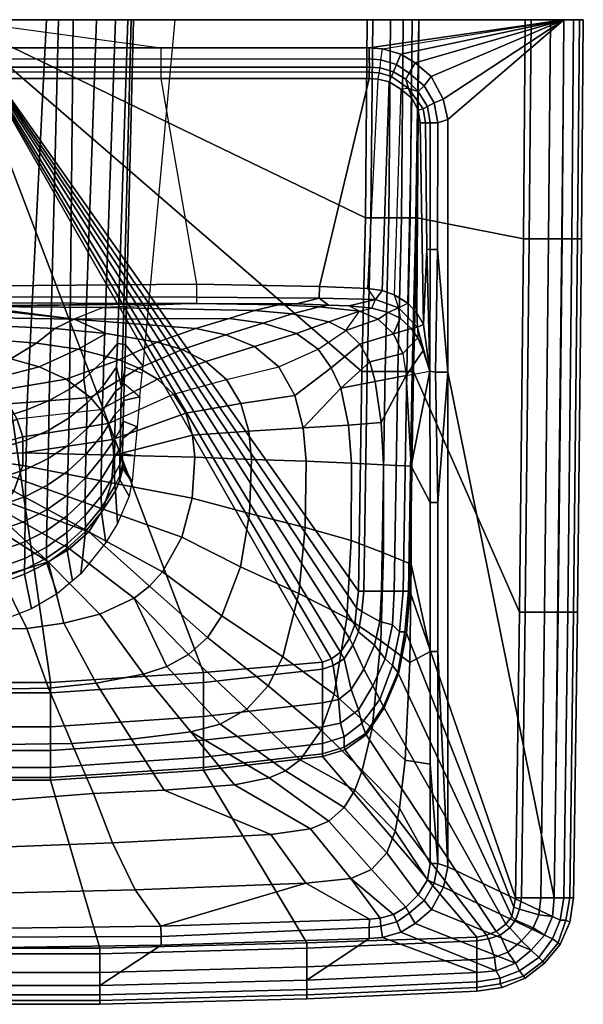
# Model space of a CAD drawing. Extents: x 0 to 600, y 0 to 470.
# Tile 3 of 3: x 331 to 600, y 0 to 470. Entities that reach past the tile are written whole.
import ezdxf

# ---------------------------------------------------------------- set-up
doc = ezdxf.new("R2010")
doc.units = 0
doc.header["$MEASUREMENT"] = 0
doc.linetypes.add('SOLIDLINE', pattern=[0])
doc.layers.add('VB_KERAMIK', color=252, linetype='SOLIDLINE')

msp = doc.modelspace()

# ---------------------------------------------------------------- meshes
at = {"layer": 'VB_KERAMIK', "color": 252}
mesh = msp.add_polyface(dxfattribs=at)
corners = [(195, 470, 690), (210.27, 304.76, 690), (210.59, 301.11, 690), (211.63, 290.03, 690), (212.95, 275.68, 690), (214.23, 261.83, 690), (214.7, 470, 402.25), (215.37, 249.5, 690), (215.4, 249.38, 690), (215.77, 470, 397.12), (216.77, 242.49, 690), (217.41, 470, 392.08), (218.49, 314.86, 403.2), (218.84, 304.11, 403.61), (219.09, 296.4, 404.84), (219.33, 288.28, 406.14), (219.63, 278.41, 409.65), (219.75, 315.16, 396.58), (219.85, 270.12, 414.25), (219.85, 255.79, 439.64), (219.96, 262.89, 420.8), (219.99, 257.84, 429.44), (220.35, 294.52, 398.2), (220.67, 284.38, 400.62), (220.93, 274.57, 404.4), (221.11, 265.42, 409.94), (221.14, 252.28, 427.73), (221.14, 250.35, 439.25), (221.19, 257.63, 417.67), (222.26, 229.52, 690), (222.35, 315.44, 390.61), (222.78, 304.08, 391.25), (223.16, 292.82, 392.71), (223.27, 245.15, 438.82), (223.27, 470, 382.21), (223.46, 281.67, 395.26), (223.54, 247.51, 426.24), (223.67, 269.82, 400.31), (223.72, 252.97, 415.04), (223.75, 261.11, 406.11), (227.87, 220.45, 690), (228.87, 307.42, 382.18), (229.21, 295.2, 382.74), (229.56, 283.2, 384.92), (229.83, 271.59, 388.78), (229.9, 234.96, 437.87), (230, 237.04, 424.37), (230.02, 260.64, 394.47), (230.12, 242.56, 412.2), (230.13, 250.74, 402.2), (232.33, 470, 370.68), (236.77, 287.13, 375.13), (237.1, 274.53, 377.97), (237.37, 262.48, 382.79), (237.58, 251.29, 389.62), (237.62, 225.67, 436.99), (237.66, 227.83, 422.72), (237.7, 241.36, 398.56), (237.73, 233.28, 409.65), (238.39, 298.36, 372.41), (239.86, 205.46, 690), (243.43, 470, 360.3), (243.84, 202.13, 690), (245.25, 293.68, 367.18), (245.44, 280.02, 368.25), (245.76, 266.9, 371.7), (246.02, 254.48, 377.38), (246.23, 243.09, 385.24), (246.38, 233.14, 395.25), (246.42, 219.75, 421.21), (246.44, 225.15, 407.34), (246.48, 217.59, 436.19), (250.54, 470, 355.51), (251.19, 195.97, 690), (254.97, 288.18, 360.93), (255.15, 274.02, 362.27), (255.44, 260.47, 366.27), (255.69, 247.74, 372.7), (255.89, 236.18, 381.44), (256.04, 226.22, 392.38), (256.1, 210.5, 435.48), (256.13, 218.29, 405.31), (256.14, 212.94, 419.9), (256.26, 470, 351.67), (263.42, 188.81, 690), (265.62, 283.79, 355.82), (265.78, 269.23, 357.39), (266.02, 255.36, 361.84), (266.23, 242.38, 368.89), (266.4, 230.7, 378.35), (266.54, 220.71, 390.04), (266.62, 212.84, 403.66), (266.66, 207.52, 418.83), (266.76, 205.3, 434.95), (274.25, 281.09, 352.58), (274.29, 470, 344.22), (275.15, 184.17, 690), (277.13, 265.75, 353.77), (277.3, 251.64, 358.56), (277.45, 238.49, 366.06), (277.58, 226.71, 376.06), (277.68, 216.71, 388.3), (277.76, 208.88, 402.43), (277.79, 203.57, 418.03), (277.85, 201.26, 434.54), (285.25, 470, 341.3), (287.31, 278.66, 349.65), (287.77, 198.84, 434.28), (288.99, 263.65, 351.56), (289.08, 249.39, 356.56), (289.16, 236.14, 364.34), (289.22, 224.3, 374.66), (289.28, 214.29, 387.23), (289.32, 206.47, 401.68), (289.34, 201.18, 417.54), (292.25, 180.43, 690), (300, 470, 340), (300, 277.87, 348.71), (300, 263, 350.87), (300, 248.7, 355.94), (300, 235.41, 363.8), (300, 223.56, 374.22), (300, 213.55, 386.9), (300, 205.74, 401.44), (300, 200.46, 417.38), (300, 197.9, 434.18), (300, 180, 690), (307.75, 180.43, 690), (310.66, 201.18, 417.54), (310.68, 206.47, 401.68), (310.72, 214.29, 387.23), (310.78, 224.3, 374.66), (310.85, 236.14, 364.34), (310.92, 249.39, 356.56), (311.01, 263.65, 351.56), (312.23, 198.84, 434.28), (312.69, 278.66, 349.65), (314.75, 470, 341.3), (322.15, 201.26, 434.54), (322.21, 203.57, 418.03), (322.24, 208.88, 402.43), (322.32, 216.71, 388.3), (322.42, 226.71, 376.06), (322.55, 238.49, 366.06), (322.7, 251.64, 358.56), (322.87, 265.75, 353.77), (324.85, 184.17, 690), (325.71, 470, 344.22), (325.75, 281.09, 352.58), (333.24, 205.3, 434.95), (333.34, 207.52, 418.83), (333.38, 212.84, 403.66), (333.46, 220.71, 390.04), (333.6, 230.7, 378.35), (333.78, 242.38, 368.89), (333.98, 255.36, 361.84), (334.22, 269.23, 357.39), (334.38, 283.79, 355.82), (336.58, 188.81, 690), (343.74, 470, 351.67), (343.86, 212.94, 419.9), (343.87, 218.29, 405.31), (343.9, 210.5, 435.48), (343.96, 226.22, 392.38), (344.11, 236.18, 381.44), (344.32, 247.74, 372.7), (344.56, 260.47, 366.27), (344.85, 274.02, 362.27), (345.03, 288.18, 360.93), (348.81, 195.97, 690), (349.46, 470, 355.51), (353.52, 217.59, 436.19), (353.56, 225.15, 407.34), (353.58, 219.75, 421.21), (353.62, 233.14, 395.25), (353.77, 243.09, 385.24), (353.98, 254.48, 377.38), (354.24, 266.9, 371.7), (354.56, 280.02, 368.25), (354.75, 293.68, 367.18), (356.16, 202.13, 690), (356.57, 470, 360.3), (360.14, 205.46, 690), (361.61, 298.36, 372.41), (362.27, 233.28, 409.65), (362.3, 241.36, 398.56), (362.34, 227.83, 422.72), (362.38, 225.67, 436.99), (362.42, 251.29, 389.62), (362.63, 262.48, 382.79), (362.9, 274.53, 377.97), (363.23, 287.13, 375.13), (367.67, 470, 370.68), (369.87, 250.74, 402.2), (369.88, 242.56, 412.2), (369.98, 260.64, 394.47), (370, 237.04, 424.37), (370.1, 234.96, 437.87), (370.17, 271.59, 388.78), (370.44, 283.2, 384.92), (370.79, 295.2, 382.74), (371.13, 307.42, 382.18), (372.13, 220.45, 690), (376.25, 261.11, 406.11), (376.29, 252.97, 415.04), (376.33, 269.82, 400.31), (376.46, 247.51, 426.24), (376.54, 281.67, 395.26), (376.73, 470, 382.21), (376.73, 245.15, 438.82), (376.84, 292.82, 392.71), (377.22, 304.08, 391.25), (377.65, 315.44, 390.61), (377.74, 229.52, 690), (378.81, 257.63, 417.67), (378.86, 250.35, 439.25), (378.86, 252.28, 427.73), (378.89, 265.42, 409.94), (379.07, 274.57, 404.4), (379.33, 284.38, 400.62), (379.65, 294.52, 398.2), (380.01, 257.84, 429.44), (380.05, 262.89, 420.8), (380.15, 255.79, 439.64), (380.15, 270.12, 414.25), (380.25, 315.16, 396.58), (380.37, 278.41, 409.65), (380.67, 288.28, 406.14), (380.91, 296.4, 404.84), (381.16, 304.11, 403.61), (381.51, 314.86, 403.2), (382.59, 470, 392.08), (383.24, 242.49, 690), (384.23, 470, 397.12), (384.6, 249.38, 690), (384.63, 249.5, 690), (385.3, 470, 402.25), (385.77, 261.83, 690), (387.05, 275.68, 690), (388.38, 290.03, 690), (389.41, 301.11, 690), (389.73, 304.76, 690), (405, 470, 690)]
mesh.append_faces([[corners[k] for k in face] for face in [(125, 107, 114, 124), (107, 104, 103, 114), (104, 93, 92, 103), (93, 80, 82, 92), (80, 71, 69, 82), (71, 55, 56, 69), (55, 45, 46, 56), (45, 33, 36, 46), (33, 27, 26, 36), (27, 19, 21, 26), (124, 114, 113, 123), (114, 103, 102, 113), (103, 92, 91, 102), (92, 82, 81, 91), (82, 69, 70, 81), (69, 56, 58, 70), (56, 46, 48, 58), (46, 36, 38, 48), (36, 26, 28, 38), (26, 21, 20, 28), (123, 113, 112, 122), (113, 102, 101, 112), (102, 91, 90, 101), (91, 81, 79, 90), (81, 70, 68, 79), (70, 58, 57, 68), (58, 48, 49, 57), (48, 38, 39, 49), (38, 28, 25, 39), (28, 20, 18, 25), (122, 112, 111, 121), (112, 101, 100, 111), (101, 90, 89, 100), (90, 79, 78, 89), (79, 68, 67, 78), (68, 57, 54, 67), (57, 49, 47, 54), (49, 39, 37, 47), (39, 25, 24, 37), (25, 18, 16, 24), (121, 111, 110, 120), (111, 100, 99, 110), (100, 89, 88, 99), (89, 78, 77, 88), (78, 67, 66, 77), (67, 54, 53, 66), (54, 47, 44, 53), (47, 37, 35, 44), (37, 24, 23, 35), (24, 16, 15, 23), (120, 110, 109, 119), (110, 99, 98, 109), (99, 88, 87, 98), (88, 77, 76, 87), (77, 66, 65, 76), (66, 53, 52, 65), (53, 44, 43, 52), (44, 35, 32, 43), (35, 23, 22, 32), (23, 15, 14, 22), (119, 109, 108, 118), (109, 98, 97, 108), (98, 87, 86, 97), (87, 76, 75, 86), (76, 65, 64, 75), (65, 52, 51, 64), (52, 43, 42, 51), (43, 32, 31, 42), (32, 22, 22, 31), (22, 14, 13, 22), (118, 108, 106, 117), (108, 97, 94, 106), (97, 86, 85, 94), (86, 75, 74, 85), (75, 64, 63, 74), (64, 51, 59, 63), (51, 42, 41, 59), (42, 31, 30, 41), (31, 22, 17, 30), (22, 13, 12, 17), (117, 106, 105, 116), (106, 94, 95, 105), (94, 85, 83, 95), (85, 74, 72, 83), (74, 63, 61, 72), (63, 59, 50, 61), (59, 41, 34, 50), (41, 30, 11, 34), (30, 17, 9, 11), (17, 12, 6, 9), (1, 0, 6, 12), (12, 13, 2, 1), (13, 14, 3, 2), (14, 15, 3), (15, 16, 4, 3), (16, 18, 4), (18, 20, 5, 4), (20, 21, 7, 5), (21, 19, 8, 7), (19, 27, 10, 8), (27, 33, 29, 10), (33, 45, 40, 29), (45, 55, 60, 40), (55, 71, 62, 60), (71, 80, 73, 62), (80, 93, 84, 73), (93, 104, 96, 84), (104, 107, 115, 96), (107, 125, 126, 115), (230, 236, 242, 241), (116, 137, 136, 117), (137, 147, 148, 136), (147, 159, 157, 148), (159, 170, 168, 157), (170, 181, 179, 168), (181, 192, 183, 179), (192, 208, 201, 183), (208, 231, 212, 201), (231, 233, 225, 212), (233, 236, 230, 225), (241, 240, 229, 230), (229, 228, 239, 240), (239, 227, 228), (239, 238, 226, 227), (238, 224, 226), (238, 237, 222, 224), (237, 235, 221, 222), (235, 234, 223, 221), (234, 232, 215, 223), (232, 213, 209, 215), (213, 202, 197, 209), (202, 182, 187, 197), (182, 180, 171, 187), (180, 169, 162, 171), (169, 158, 149, 162), (158, 146, 138, 149), (146, 127, 135, 138), (127, 126, 125, 135), (124, 128, 135, 125), (128, 139, 138, 135), (139, 150, 149, 138), (150, 160, 162, 149), (160, 173, 171, 162), (173, 186, 187, 171), (186, 196, 197, 187), (196, 206, 209, 197), (206, 216, 215, 209), (216, 221, 223, 215), (123, 129, 128, 124), (129, 140, 139, 128), (140, 151, 150, 139), (151, 161, 160, 150), (161, 172, 173, 160), (172, 184, 186, 173), (184, 194, 196, 186), (194, 204, 206, 196), (204, 214, 216, 206), (214, 222, 221, 216), (122, 130, 129, 123), (130, 141, 140, 129), (141, 152, 151, 140), (152, 163, 161, 151), (163, 174, 172, 161), (174, 185, 184, 172), (185, 193, 194, 184), (193, 203, 204, 194), (203, 217, 214, 204), (217, 224, 222, 214), (121, 131, 130, 122), (131, 142, 141, 130), (142, 153, 152, 141), (153, 164, 163, 152), (164, 175, 174, 163), (175, 188, 185, 174), (188, 195, 193, 185), (195, 205, 203, 193), (205, 218, 217, 203), (218, 226, 224, 217), (120, 132, 131, 121), (132, 143, 142, 131), (143, 154, 153, 142), (154, 165, 164, 153), (165, 176, 175, 164), (176, 189, 188, 175), (189, 198, 195, 188), (198, 207, 205, 195), (207, 219, 218, 205), (219, 227, 226, 218), (119, 133, 132, 120), (133, 144, 143, 132), (144, 155, 154, 143), (155, 166, 165, 154), (166, 177, 176, 165), (177, 190, 189, 176), (190, 199, 198, 189), (199, 210, 207, 198), (210, 220, 219, 207), (220, 228, 227, 219), (118, 134, 133, 119), (134, 145, 144, 133), (145, 156, 155, 144), (156, 167, 166, 155), (167, 178, 177, 166), (178, 191, 190, 177), (191, 200, 199, 190), (200, 211, 210, 199), (211, 220, 220, 210), (220, 228, 229, 220), (117, 136, 134, 118), (136, 148, 145, 134), (148, 157, 156, 145), (157, 168, 167, 156), (168, 179, 178, 167), (179, 183, 191, 178), (183, 201, 200, 191), (201, 212, 211, 200), (212, 225, 220, 211), (225, 230, 229, 220)]])
mesh = msp.add_polyface(dxfattribs=at)
corners = [(300, 470, 655), (345.68, 153.57, 655), (300, 153.57, 655), (370.86, 332.66, 802.71), (356.96, 326.99, 759.23), (310.15, 333.05, 812.99), (300, 323.56, 741.12), (323.3, 323.74, 740.81), (300, 327.98, 759.49), (347.78, 322.56, 740.35), (300, 317.52, 722.2), (318.92, 317.16, 722.18), (338.97, 315.65, 722.14), (358.91, 312.66, 722.06), (372.27, 320.26, 739.69), (300, 310.67, 710.73), (312.91, 310.32, 710.42), (326.81, 308.17, 710.19), (340.34, 304.28, 709.86), (300, 301.81, 703.75), (304.89, 301.23, 703.75), (309.55, 299.94, 703.75), (314.5, 297.66, 703.75), (320.85, 293.03, 703.75), (353.22, 298.37, 709.5), (325.67, 286.71, 703.75), (364.77, 289.67, 709.16), (329.65, 279.5, 703.75), (369.55, 283.92, 709.02), (373.21, 277.2, 708.89), (332.52, 270.86, 703.75), (375.33, 269.65, 708.8), (332.47, 263.21, 703.75), (300, 261.81, 703.75), (375.9, 262.11, 708.75), (374.79, 248.94, 708.75), (332.44, 257.16, 703.75), (330.26, 250.87, 703.75), (328.23, 245.01, 703.75), (309.79, 332.91, 810.35), (308.77, 332.77, 807.81), (307.2, 332.65, 805.64), (305.08, 332.56, 804.04), (300, 332.48, 802.63), (302.59, 332.5, 803.01)]
mesh.append_faces([[corners[k] for k in face] for face in [(0, 1, 2), (3, 4, 4, 5), (6, 7, 8), (7, 9, 4, 8), (10, 11, 7, 6), (11, 12, 9, 7), (12, 13, 14, 9), (15, 16, 11, 10), (16, 17, 12, 11), (17, 18, 13, 12), (19, 20, 16, 15), (20, 21, 17, 16), (21, 22, 18, 17), (22, 23, 24, 18), (23, 25, 26, 24), (25, 27, 28, 26), (28, 29, 30, 27), (29, 31, 32, 30), (33, 20, 19), (33, 21, 20), (33, 22, 21), (33, 23, 22), (33, 25, 23), (33, 27, 25), (27, 30, 33), (30, 32, 33), (34, 35, 36, 32), (32, 36, 33), (36, 37, 33), (37, 38, 33), (5, 4, 4, 39), (40, 4, 4, 39), (41, 4, 4, 40), (42, 8, 4, 41), (43, 8, 8, 44)]])
mesh = msp.add_polyface(dxfattribs=at)
corners = [(300, 470, 655), (418.73, 158.42, 655), (345.68, 153.57, 655), (475.53, 163.28, 655), (479.8, 164.9, 655), (484.08, 168.14, 655), (488.36, 174.61, 655), (490.92, 181.09, 655), (491.78, 189.18, 655), (492.63, 197.28, 655), (494.34, 302.06, 655), (356.96, 326.99, 759.23), (430.91, 327.43, 779.8), (443.01, 331.24, 801.79), (370.86, 332.66, 802.71), (447.28, 325.13, 779.79), (461.01, 329.64, 801.54), (415.02, 322.57, 758.68), (429.34, 319.57, 758.53), (443.02, 313.97, 758.39), (463.06, 320.18, 779.78), (347.78, 322.56, 740.35), (372.27, 320.26, 739.69), (396.64, 316.14, 738.93), (408.59, 312.55, 738.55), (419.91, 306.84, 738.18), (429.65, 298.25, 737.83), (454.66, 304.34, 758.26), (462.37, 290.68, 758.14), (436.61, 286.78, 737.52), (358.91, 312.66, 722.06), (378.49, 307.58, 721.97), (387.94, 303.71, 721.91), (396.79, 298.4, 721.86), (404.47, 291.21, 721.81), (410.24, 282.15, 721.76), (440.43, 273.62, 737.26), (413.54, 271.73, 721.72), (441.64, 260.09, 737.07), (414.54, 261.1, 721.69), (340.34, 304.28, 709.86), (353.22, 298.37, 709.5), (364.77, 289.67, 709.16), (369.55, 283.92, 709.02), (373.21, 277.2, 708.89), (375.33, 269.65, 708.8), (375.9, 262.11, 708.75), (332.47, 263.21, 703.75), (413.36, 241.62, 721.64), (374.79, 248.94, 708.75)]
mesh.append_faces([[corners[k] for k in face] for face in [(0, 1, 2), (0, 3, 1), (0, 4, 3), (0, 5, 4), (0, 6, 5), (0, 7, 6), (0, 8, 7), (0, 9, 8), (0, 10, 9), (11, 12, 13, 14), (12, 15, 16, 13), (11, 17, 12, 11), (17, 18, 15, 12), (18, 19, 20, 15), (21, 22, 11), (22, 23, 17, 11), (23, 24, 18, 17), (24, 25, 19, 18), (25, 26, 27, 19), (27, 28, 29, 26), (30, 31, 23, 22), (31, 32, 24, 23), (32, 33, 25, 24), (33, 34, 26, 25), (26, 29, 35, 34), (29, 36, 37, 35), (36, 38, 39, 37), (40, 41, 31, 30), (41, 42, 32, 31), (42, 43, 33, 32), (43, 44, 34, 33), (34, 35, 45, 44), (35, 37, 46, 45), (37, 39, 46), (45, 46, 47), (39, 48, 49, 46)]])
mesh = msp.add_polyface(dxfattribs=at)
corners = [(300, 470, 655), (496.05, 375.48, 655), (494.34, 302.06, 655), (496.91, 470, 655), (300, 456.63, 850), (300, 470, 850), (398.36, 456.63, 850), (497.81, 456.63, 850), (590.77, 470, 850), (415.31, 334.48, 832.38), (454.42, 333.84, 824.88), (463.08, 334.33, 832.51), (370.86, 332.66, 802.71), (443.01, 331.24, 801.79), (398.36, 451.19, 848.46), (300, 451.32, 848.1), (398.36, 447.31, 844.35), (300, 447.31, 844.35), (398.36, 445.09, 842), (300, 444.91, 842.21), (398.36, 441.98, 841.12), (300, 441.98, 841.12), (497.81, 451.34, 848.14), (300, 337.71, 838.36), (415.31, 337.48, 838.54), (300, 334.86, 832.05), (473.87, 337.03, 838.72), (300, 342.81, 841.04), (415.31, 343.73, 841.12), (474.04, 342.62, 841.12), (497.81, 441.98, 841.12), (309.79, 332.91, 810.35), (308.86, 333.77, 810.48), (309.23, 333.9, 812.93), (310.15, 333.05, 812.99), (308.86, 349.87, 809.39), (309.23, 350.01, 811.84), (308.86, 334.04, 815.38), (309.79, 333.2, 815.63), (308.03, 334.16, 817.64), (308.77, 333.34, 818.17), (308.86, 350.15, 814.29), (307.2, 333.46, 820.34), (499.47, 470, 657.92), (508.03, 470, 673.52), (514.01, 470, 691.08), (518.29, 470, 709.6), (521.54, 470, 737.88), (572.31, 470, 737.88), (575.08, 470, 740.8), (584.31, 470, 756.4), (590.77, 470, 773.95), (595.39, 470, 792.48), (595.39, 470, 848.05)]
mesh.append_faces([[corners[k] for k in face] for face in [(0, 1, 2), (0, 3, 1), (4, 5, 5, 6), (7, 8, 5, 6), (9, 10, 11, 9), (12, 13, 10, 9), (6, 14, 15, 4), (14, 16, 17, 15), (16, 18, 19, 17), (18, 20, 21, 19), (6, 14, 22, 7), (23, 24, 9, 25), (9, 11, 26, 24), (27, 28, 24, 23), (24, 26, 29, 28), (21, 20, 28, 27), (28, 29, 30, 20), (31, 32, 33, 34), (32, 35, 36, 33), (34, 33, 37, 38), (38, 37, 39, 40), (33, 36, 41, 37), (38, 9, 12, 34), (40, 9, 9, 38), (42, 25, 9, 40), (3, 0, 5, 43), (43, 5, 5, 44), (44, 5, 5, 45), (45, 5, 5, 46), (46, 5, 5, 47), (47, 5, 5, 48), (48, 5, 5, 49), (49, 5, 5, 50), (50, 5, 5, 51), (51, 5, 5, 52), (53, 5, 5, 8)]])
mesh = msp.add_polyface(dxfattribs=at)
corners = [(518.29, 470, 709.6), (517.43, 375.48, 709.6), (513.16, 375.48, 691.08), (514.01, 470, 691.08), (515.72, 302.06, 709.6), (511.45, 302.06, 691.08), (507.17, 375.48, 673.52), (508.03, 470, 673.52), (505.46, 302.06, 673.52), (498.62, 375.48, 657.92), (499.47, 470, 657.92), (496.91, 302.06, 657.92), (496.05, 375.48, 655), (496.91, 470, 655), (494.34, 302.06, 655), (398.36, 451.19, 848.46), (398.36, 447.31, 844.35), (497.89, 447.31, 844.35), (497.81, 451.34, 848.14), (398.36, 445.09, 842), (497.81, 444.89, 842.2), (398.36, 441.98, 841.12), (497.81, 441.98, 841.12), (497.81, 456.63, 850), (503.38, 450.78, 848.48), (504.09, 456.12, 850), (503.01, 446.96, 844.35), (502.54, 444.7, 841.99), (502.13, 441.64, 841.12), (512.84, 453.62, 850), (510.92, 448.62, 847.7), (509.41, 445.14, 844.35), (508.47, 442.92, 842.2), (507.4, 440.32, 841.12), (519.72, 449.44, 850), (516.92, 444.46, 847.92), (515.32, 441.62, 844.35), (516.61, 437.23, 841.99), (512.84, 436.85, 841.12), (521.19, 435.71, 844.35), (518.26, 432.33, 841.12), (473.87, 337.03, 838.72), (500.86, 336.4, 839.35), (497.23, 341.71, 841.12), (474.04, 342.62, 841.12), (503.93, 340.8, 841.12), (509.74, 338.74, 841.12), (516.22, 334.71, 841.12), (595.39, 470, 792.48), (300, 470, 850), (598.15, 470, 811), (600, 470, 835.38), (600, 470, 840.25), (598.15, 470, 845.12), (595.39, 470, 848.05)]
mesh.append_faces([[corners[k] for k in face] for face in [(0, 1, 2, 3), (1, 4, 5, 2), (3, 2, 6, 7), (2, 5, 8, 6), (7, 6, 9, 10), (6, 8, 11, 9), (10, 9, 12, 13), (9, 11, 14, 12), (15, 16, 17, 18), (16, 19, 20, 17), (19, 21, 22, 20), (23, 18, 24, 25), (18, 17, 26, 24), (17, 20, 27, 26), (20, 22, 28, 27), (29, 30, 24, 25), (30, 31, 26, 24), (31, 32, 27, 26), (32, 33, 28, 27), (34, 35, 30, 29), (35, 36, 31, 30), (36, 37, 32, 31), (37, 38, 33, 32), (39, 37, 37, 36), (37, 38, 40, 37), (41, 42, 43, 44), (43, 45, 42), (44, 43, 28, 22), (28, 33, 45, 43), (33, 38, 46, 45), (46, 47, 40, 38), (48, 49, 49, 50), (50, 49, 49, 51), (51, 49, 49, 52), (52, 49, 49, 53), (53, 49, 49, 54)]])
mesh = msp.add_polyface(dxfattribs=at)
corners = [(571.39, 365.39, 737.88), (520.68, 375.48, 737.88), (521.54, 470, 737.88), (572.31, 470, 737.88), (520, 375.48, 728.12), (517.43, 375.48, 709.6), (518.29, 470, 709.6), (504.09, 456.12, 850), (590.77, 470, 850), (497.81, 456.63, 850), (512.84, 453.62, 850), (519.72, 449.44, 850), (527.44, 442.84, 850), (533.16, 432.14, 850), (535.35, 422.34, 850), (524, 438.4, 848.25), (516.92, 444.46, 847.92), (521.19, 435.71, 844.35), (515.32, 441.62, 844.35), (528.81, 430.24, 848.45), (525.67, 428.61, 844.35), (523.59, 427.51, 842.25), (516.61, 437.23, 841.99), (521.21, 426.8, 841.12), (518.26, 432.33, 841.12), (530.59, 420.79, 848.11), (526.98, 420.79, 844.49), (524.75, 420.79, 842.24), (522.06, 420.79, 841.12), (535.39, 301.77, 850), (530.48, 360.31, 848.49), (526.98, 360.31, 844.49), (525.29, 360.47, 841.96), (523.73, 324.49, 841.12), (526.75, 302.17, 844.05), (520.49, 330.11, 841.12), (516.22, 334.71, 841.12), (589.85, 365.39, 850), (594.46, 365.39, 848.05), (595.39, 470, 848.05), (597.23, 365.39, 845.12), (598.15, 470, 845.12), (599.08, 365.39, 840.25), (600, 470, 840.25), (599.08, 365.39, 835.38), (600, 470, 835.38), (597.23, 365.39, 811), (598.15, 470, 811), (594.46, 365.39, 792.48), (595.39, 470, 792.48), (589.85, 365.39, 773.95), (590.77, 470, 773.95), (583.39, 365.39, 756.4), (584.31, 470, 756.4), (574.15, 365.39, 740.8), (575.08, 470, 740.8)]
mesh.append_faces([[corners[k] for k in face] for face in [(0, 1, 2, 3), (2, 1, 4, 2), (2, 4, 5, 6), (7, 8, 8, 9), (7, 8, 8, 10), (10, 8, 8, 11), (11, 8, 8, 12), (12, 8, 8, 13), (13, 8, 8, 14), (12, 15, 16, 11), (15, 17, 18, 16), (13, 19, 15, 12), (19, 20, 17, 15), (20, 21, 22, 17), (21, 23, 24, 22), (14, 25, 19, 13), (25, 26, 20, 19), (26, 27, 21, 20), (27, 28, 23, 21), (29, 30, 25, 14), (30, 31, 26, 25), (31, 32, 27, 26), (32, 33, 28, 27), (34, 32, 31), (24, 23, 35, 36), (23, 28, 33, 35), (37, 38, 39, 8), (38, 40, 41, 39), (40, 42, 43, 41), (42, 44, 45, 43), (44, 46, 47, 45), (46, 48, 49, 47), (48, 50, 51, 49), (50, 52, 53, 51), (52, 54, 55, 53), (54, 0, 3, 55)]])
mesh = msp.add_polyface(dxfattribs=at)
corners = [(569.54, 187.15, 737.88), (518.97, 302.06, 737.88), (520.68, 375.48, 737.88), (571.39, 365.39, 737.88), (518.29, 302.06, 728.12), (520, 375.48, 728.12), (515.72, 302.06, 709.6), (517.43, 375.48, 709.6), (514.01, 197.28, 709.6), (509.74, 197.28, 691.08), (511.45, 302.06, 691.08), (535.35, 422.34, 850), (590.77, 470, 850), (586.15, 50.8, 850), (535.39, 301.77, 850), (512.61, 327.55, 836.45), (517.85, 322.61, 836.88), (509.43, 320.03, 824.12), (521, 318.21, 837.46), (513.82, 310.6, 824.02), (515.53, 300.18, 823.91), (523.56, 312.11, 840.37), (526.75, 302.17, 844.05), (517.8, 256.85, 823.61), (504.59, 257.58, 800.58), (503.54, 277.75, 800.7), (529.48, 301.79, 847.7), (530.48, 360.31, 848.49), (526.98, 360.31, 844.49), (523.73, 324.49, 841.12), (525.29, 360.47, 841.96), (511.79, 332.46, 839.86), (506.92, 330.3, 835.92), (520.91, 323.17, 839.6), (516.22, 334.71, 841.12), (509.74, 338.74, 841.12), (520.49, 330.11, 841.12), (530.63, 239.48, 848.11), (526.98, 239.48, 844.46), (588, 187.15, 850), (592.62, 187.15, 848.05), (594.46, 365.39, 848.05), (589.85, 365.39, 850), (595.39, 187.15, 845.12), (597.23, 365.39, 845.12), (597.23, 187.15, 840.25), (599.08, 365.39, 840.25), (597.23, 187.15, 835.38), (599.08, 365.39, 835.38), (595.39, 187.15, 811), (597.23, 365.39, 811), (592.62, 187.15, 792.48), (594.46, 365.39, 792.48), (588, 187.15, 773.95), (589.85, 365.39, 773.95), (581.54, 187.15, 756.4), (583.39, 365.39, 756.4), (572.31, 187.15, 740.8), (574.15, 365.39, 740.8)]
mesh.append_faces([[corners[k] for k in face] for face in [(0, 1, 2, 3), (2, 1, 4, 5), (5, 4, 6, 7), (6, 8, 9, 10), (11, 12, 13, 14), (15, 16, 17), (16, 18, 19, 17), (19, 20, 21, 18), (20, 22, 21), (22, 23, 23, 20), (20, 23, 24, 25), (14, 26, 27, 14), (26, 22, 28, 27), (22, 29, 29, 30), (31, 15, 32), (31, 33, 16, 15), (33, 18, 16), (18, 21, 33), (21, 22, 22, 33), (31, 31, 34, 35), (34, 36, 33, 31), (36, 29, 33), (29, 22, 33), (14, 37, 26, 14), (37, 38, 22, 26), (23, 22, 22, 38), (39, 40, 41, 42), (40, 43, 44, 41), (43, 45, 46, 44), (45, 47, 48, 46), (47, 49, 50, 48), (49, 51, 52, 50), (51, 53, 54, 52), (53, 55, 56, 54), (55, 57, 58, 56), (57, 0, 3, 58)]])
mesh = msp.add_polyface(dxfattribs=at)
corners = [(511.45, 302.06, 691.08), (509.74, 197.28, 691.08), (503.75, 197.28, 673.52), (505.46, 302.06, 673.52), (495.2, 197.28, 657.92), (496.91, 302.06, 657.92), (492.63, 197.28, 655), (494.34, 302.06, 655), (454.42, 333.84, 824.88), (473.89, 332.99, 824.62), (478.32, 333.73, 833.01), (463.08, 334.33, 832.51), (493.12, 330.8, 824.36), (488.24, 333.34, 833.33), (499.08, 332.35, 834.51), (506.92, 330.3, 835.92), (502.15, 327.09, 824.24), (512.61, 327.55, 836.45), (509.43, 320.03, 824.12), (443.01, 331.24, 801.79), (461.01, 329.64, 801.54), (478.57, 325.82, 801.3), (486.69, 321.68, 801.18), (493.42, 315.12, 801.07), (513.82, 310.6, 824.02), (498.04, 306.69, 800.97), (515.53, 300.18, 823.91), (500.64, 297.3, 800.87), (503.54, 277.75, 800.7), (447.28, 325.13, 779.79), (463.06, 320.18, 779.78), (473.46, 312.75, 779.77), (479.72, 303.8, 779.76), (484.24, 294.11, 779.75), (487.96, 276.51, 779.74), (504.59, 257.58, 800.58), (489.3, 258.37, 779.73), (443.02, 313.97, 758.39), (454.66, 304.34, 758.26), (462.37, 290.68, 758.14), (466.37, 275.16, 758.04), (467.74, 259.19, 757.97), (440.43, 273.62, 737.26), (436.61, 286.78, 737.52), (441.64, 260.09, 737.07), (473.87, 337.03, 838.72), (500.86, 336.4, 839.35), (511.79, 332.46, 839.86), (503.93, 340.8, 841.12), (509.74, 338.74, 841.12)]
mesh.append_faces([[corners[k] for k in face] for face in [(0, 1, 2, 3), (3, 2, 4, 5), (5, 4, 6, 7), (8, 9, 10, 11), (9, 12, 13, 10), (12, 14, 13), (14, 15, 16, 12), (15, 17, 18, 16), (19, 20, 9, 8), (20, 21, 12, 9), (21, 22, 12), (12, 16, 22), (16, 18, 23, 22), (18, 24, 25, 23), (24, 26, 27, 25), (26, 28, 27), (29, 30, 21, 20), (30, 31, 22, 21), (22, 23, 32, 31), (23, 25, 33, 32), (25, 27, 33), (27, 28, 34, 33), (28, 35, 36, 34), (37, 38, 31, 30), (31, 32, 39, 38), (32, 33, 40, 39), (33, 34, 40), (34, 36, 41, 40), (39, 40, 42, 43), (40, 41, 44, 42), (11, 10, 45), (10, 13, 46, 45), (13, 14, 46), (46, 47, 15, 14), (48, 49, 47, 46)]])
mesh = msp.add_polyface(dxfattribs=at)
corners = [(549.23, 32.08, 737.88), (475.53, 118.28, 737.88), (486.13, 121.51, 737.88), (553.85, 32.97, 737.88), (496.4, 128.64, 737.88), (558.46, 34.76, 737.88), (504.95, 141.59, 737.88), (563.08, 38.32, 737.88), (511.79, 157.78, 737.88), (565.85, 41.89, 737.88), (515.55, 177.2, 737.88), (566.77, 46.34, 737.88), (517.26, 197.28, 737.88), (567.69, 50.8, 737.88), (535.39, 65.68, 850), (585.23, 41.89, 850), (581.54, 32.97, 850), (533.2, 55.88, 850), (535.39, 301.77, 850), (586.15, 50.8, 850), (515, 116.48, 823.64), (512.23, 93.58, 823.75), (494.48, 111.56, 800.7), (499.26, 131.66, 800.6), (510.22, 82.57, 823.8), (490.95, 102.25, 800.75), (519.75, 38.58, 850), (516.95, 43.56, 847.92), (524.04, 49.62, 848.25), (527.48, 45.18, 850), (515.32, 46.4, 844.35), (521.19, 52.31, 844.35), (528.84, 57.78, 848.45), (525.71, 59.41, 844.35), (530.63, 67.23, 848.11), (526.98, 67.23, 844.49), (489.07, 60.12, 823.99), (509.44, 42.88, 844.35), (503.04, 41.06, 844.35), (498.84, 64.32, 823.93), (506.27, 72.33, 823.86), (526.98, 114.63, 844.49), (530.63, 168.43, 848.11), (590.77, 50.8, 848.05), (592.62, 187.15, 848.05), (588, 187.15, 850), (588.92, 40.1, 848.05), (591.69, 40.1, 845.12), (593.54, 50.8, 845.12), (593.54, 39.21, 840.25), (595.39, 50.8, 840.25), (593.54, 39.21, 835.38), (595.39, 50.8, 835.38), (591.69, 40.1, 811), (593.54, 50.8, 811), (588.92, 40.1, 792.48), (590.77, 50.8, 792.48), (585.23, 41.89, 773.95), (586.15, 50.8, 773.95), (578.77, 42.78, 756.4), (579.69, 50.8, 756.4), (569.54, 45.45, 740.8), (570.46, 50.8, 740.8)]
mesh.append_faces([[corners[k] for k in face] for face in [(0, 1, 2, 3), (3, 2, 4, 5), (5, 4, 6, 7), (7, 6, 8, 9), (9, 8, 10, 11), (11, 10, 12, 13), (14, 15, 16, 17), (18, 19, 15, 14), (20, 21, 22, 23), (21, 24, 25, 22), (26, 27, 28, 29), (27, 30, 31, 28), (29, 28, 32, 17), (28, 31, 33, 32), (17, 32, 34, 14), (32, 33, 35, 34), (36, 37, 38), (36, 39, 30, 37), (39, 40, 31, 30), (40, 24, 33, 31), (24, 21, 35, 33), (34, 35, 41, 34), (14, 34, 42, 14), (21, 20, 41, 35), (19, 43, 44, 45), (15, 46, 43, 19), (46, 47, 48, 43), (47, 49, 50, 48), (49, 51, 52, 50), (51, 53, 54, 52), (53, 55, 56, 54), (55, 57, 58, 56), (57, 59, 60, 58), (59, 61, 62, 60), (61, 11, 13, 62)]])
mesh = msp.add_polyface(dxfattribs=at)
corners = [(567.69, 50.8, 737.88), (517.26, 197.28, 737.88), (518.97, 302.06, 737.88), (569.54, 187.15, 737.88), (516.58, 197.28, 728.12), (518.29, 302.06, 728.12), (515.55, 177.2, 737.88), (514.87, 177.85, 728.12), (511.79, 157.78, 737.88), (511.45, 158.42, 728.12), (504.95, 141.59, 737.88), (504.61, 142.23, 728.12), (496.4, 128.64, 737.88), (496.05, 129.28, 728.12), (514.01, 197.28, 709.6), (515.72, 302.06, 709.6), (512.3, 177.85, 709.6), (508.88, 161.66, 709.6), (502.89, 145.47, 709.6), (494.34, 134.14, 709.6), (508.88, 181.09, 691.08), (509.74, 197.28, 691.08), (505.46, 164.9, 691.08), (499.47, 151.95, 691.08), (502.89, 182.71, 673.52), (503.75, 197.28, 673.52), (500.33, 171.38, 673.52), (495.2, 160.04, 673.52), (494.34, 187.56, 657.92), (495.2, 197.28, 657.92), (517.8, 256.85, 823.61), (517.85, 210.04, 823.48), (504.63, 215.57, 800.45), (504.59, 257.58, 800.58), (517.27, 163.22, 823.5), (503.44, 173.5, 800.47), (515, 116.48, 823.64), (499.26, 131.66, 800.6), (530.63, 67.23, 848.11), (526.98, 114.63, 844.49), (526.98, 168.43, 844.49), (530.63, 168.43, 848.11), (535.39, 65.68, 850), (530.63, 239.48, 848.11), (535.39, 301.77, 850), (526.98, 239.48, 844.46), (590.77, 50.8, 848.05), (593.54, 50.8, 845.12), (595.39, 187.15, 845.12), (592.62, 187.15, 848.05), (595.39, 50.8, 840.25), (597.23, 187.15, 840.25), (595.39, 50.8, 835.38), (597.23, 187.15, 835.38), (593.54, 50.8, 811), (595.39, 187.15, 811), (590.77, 50.8, 792.48), (592.62, 187.15, 792.48), (586.15, 50.8, 773.95), (588, 187.15, 773.95), (579.69, 50.8, 756.4), (581.54, 187.15, 756.4), (570.46, 50.8, 740.8), (572.31, 187.15, 740.8)]
mesh.append_faces([[corners[k] for k in face] for face in [(0, 1, 2, 3), (2, 1, 4, 5), (1, 6, 7, 4), (6, 8, 9, 7), (8, 10, 11, 9), (10, 12, 13, 11), (5, 4, 14, 15), (4, 7, 16, 14), (7, 9, 17, 16), (9, 11, 18, 17), (11, 13, 19, 18), (14, 16, 20, 21), (16, 17, 22, 20), (17, 18, 23, 22), (21, 20, 24, 25), (20, 22, 26, 24), (22, 23, 27, 26), (25, 24, 28, 29), (30, 31, 32, 33), (31, 34, 35, 32), (34, 36, 37, 35), (38, 39, 40, 41), (42, 41, 43, 44), (41, 40, 45, 43), (36, 34, 40, 39), (34, 31, 40), (31, 30, 45, 40), (46, 47, 48, 49), (47, 50, 51, 48), (50, 52, 53, 51), (52, 54, 55, 53), (54, 56, 57, 55), (56, 58, 59, 57), (58, 60, 61, 59), (60, 62, 63, 61), (62, 0, 3, 63)]])
mesh = msp.add_polyface(dxfattribs=at)
corners = [(418.73, 137.38, 673.52), (345.68, 132.52, 673.52), (345.68, 148.71, 657.92), (418.73, 153.57, 657.92), (300, 132.52, 673.52), (300, 148.71, 657.92), (345.68, 153.57, 655), (418.73, 158.42, 655), (300, 153.57, 655), (412.74, 130.1, 758.29), (384.38, 126.52, 758.44), (367.48, 153.27, 738.22), (390.13, 157.54, 737.83), (355.94, 124.5, 758.57), (344.67, 150.9, 738.55), (300, 123.77, 758.88), (300, 150.11, 739.2), (420.62, 175.15, 737.28), (411.58, 166.9, 737.45), (385.65, 193.89, 721.62), (392.95, 199.52, 721.62), (401.19, 161.22, 737.64), (369.29, 186.28, 721.64), (351.99, 181.87, 721.65), (334.39, 179.43, 721.66), (300, 178.59, 722.1), (413.36, 241.62, 721.64), (408.43, 222.91, 721.62), (370.85, 236.42, 708.89), (374.79, 248.94, 708.75), (399.23, 206.38, 721.61), (363.95, 225.6, 709.13), (354.8, 217.37, 709.42), (344.51, 211.23, 709.73), (322.14, 204.26, 710.31), (300, 202.79, 710.9), (330.26, 250.87, 703.75), (332.44, 257.16, 703.75), (328.23, 245.01, 703.75), (324.44, 239.95, 703.75), (321.7, 236.29, 703.75), (320.03, 233.95, 703.75), (314.67, 230.33, 703.75), (307.28, 227.85, 703.75), (300, 226.7, 703.75), (300, 261.81, 703.75)]
mesh.append_faces([[corners[k] for k in face] for face in [(0, 1, 2, 3), (1, 4, 5, 2), (3, 2, 6, 7), (2, 5, 8, 6), (9, 10, 11, 12), (10, 13, 14, 11), (13, 15, 16, 14), (17, 18, 19, 20), (18, 21, 19), (21, 12, 22, 19), (12, 11, 23, 22), (11, 14, 24, 23), (14, 16, 25, 24), (26, 27, 28, 29), (27, 30, 31, 28), (30, 20, 31), (20, 19, 32, 31), (19, 22, 33, 32), (22, 23, 33), (23, 24, 34, 33), (24, 25, 35, 34), (29, 28, 36, 37), (28, 31, 38, 36), (31, 39, 38), (31, 32, 40, 39), (32, 33, 41, 40), (33, 42, 41), (33, 34, 43, 42), (34, 35, 44, 43), (38, 39, 45), (39, 40, 45), (40, 41, 45), (41, 42, 45), (42, 43, 45), (43, 44, 45)]])
mesh = msp.add_polyface(dxfattribs=at)
corners = [(502.89, 145.47, 709.6), (494.34, 134.14, 709.6), (492.63, 140.62, 691.08), (499.47, 151.95, 691.08), (489.21, 150.33, 673.52), (495.2, 160.04, 673.52), (484.08, 134.14, 691.08), (483.22, 145.47, 673.52), (475.53, 132.52, 691.08), (475.53, 143.85, 673.52), (502.89, 182.71, 673.52), (500.33, 171.38, 673.52), (492.63, 177.85, 657.92), (494.34, 187.56, 657.92), (490.07, 171.38, 657.92), (485.79, 164.9, 657.92), (480.66, 161.66, 657.92), (475.53, 160.04, 657.92), (418.73, 137.38, 673.52), (418.73, 153.57, 657.92), (495.2, 197.28, 657.92), (491.78, 189.18, 655), (492.63, 197.28, 655), (490.92, 181.09, 655), (488.36, 174.61, 655), (484.08, 168.14, 655), (479.8, 164.9, 655), (475.53, 163.28, 655), (418.73, 158.42, 655), (504.59, 257.58, 800.58), (504.63, 215.57, 800.45), (489.2, 221.4, 779.72), (489.3, 258.37, 779.73), (503.44, 173.5, 800.47), (487.16, 184.45, 779.71), (499.26, 131.66, 800.6), (481.17, 148.04, 779.71), (467.3, 227.53, 757.9), (467.74, 259.19, 757.97), (464.16, 196.11, 757.92), (456.53, 165.82, 758.01), (474.94, 130.92, 779.71), (449.6, 152.01, 758.07), (464.81, 116.65, 779.71), (439.42, 140.84, 758.13), (440.75, 234.21, 736.88), (441.64, 260.09, 737.07), (436.44, 208.89, 736.92), (427.54, 185.41, 737.13), (420.62, 175.15, 737.28), (411.58, 166.9, 737.45), (426.65, 133.8, 758.21), (401.19, 161.22, 737.64), (412.74, 130.1, 758.29), (390.13, 157.54, 737.83), (413.36, 241.62, 721.64), (414.54, 261.1, 721.69), (408.43, 222.91, 721.62), (399.23, 206.38, 721.61), (392.95, 199.52, 721.62)]
mesh.append_faces([[corners[k] for k in face] for face in [(0, 1, 2, 3), (3, 2, 4, 5), (2, 6, 7, 4), (6, 8, 9, 7), (10, 11, 12, 13), (11, 5, 14, 12), (5, 4, 15, 14), (4, 7, 16, 15), (7, 9, 17, 16), (9, 18, 19, 17), (20, 13, 21, 22), (13, 12, 23, 21), (12, 14, 24, 23), (14, 15, 25, 24), (15, 16, 26, 25), (16, 17, 27, 26), (17, 19, 28, 27), (29, 30, 31, 32), (30, 33, 34, 31), (33, 35, 36, 34), (32, 31, 37, 38), (31, 34, 39, 37), (34, 36, 40, 39), (36, 41, 42, 40), (41, 43, 44, 42), (38, 37, 45, 46), (37, 39, 47, 45), (39, 40, 48, 47), (40, 42, 49, 48), (42, 44, 50, 49), (44, 51, 52, 50), (51, 53, 54, 52), (46, 45, 55, 56), (45, 47, 57, 55), (47, 48, 58, 57), (48, 49, 59, 58)]])
mesh = msp.add_polyface(dxfattribs=at)
corners = [(468, 29.41, 737.88), (418.73, 111.8, 737.88), (475.53, 118.28, 737.88), (549.23, 32.08, 737.88), (496.4, 128.64, 737.88), (486.13, 121.51, 737.88), (485.79, 122.81, 728.12), (496.05, 129.28, 728.12), (475.53, 119.57, 728.12), (418.73, 113.1, 728.12), (485.79, 127.67, 709.6), (494.34, 134.14, 709.6), (475.53, 124.43, 709.6), (418.73, 117.95, 709.6), (484.08, 134.14, 691.08), (492.63, 140.62, 691.08), (475.53, 132.52, 691.08), (418.73, 126.05, 691.08), (418.73, 137.38, 673.52), (475.53, 143.85, 673.52), (497.85, 31.39, 850), (468, 11.59, 850), (369.23, 8.91, 850), (398.55, 28.16, 850), (467.61, 57.82, 824.12), (398.34, 37.35, 844.35), (386.11, 54.69, 823.88), (510.22, 82.57, 823.8), (506.27, 72.33, 823.86), (485.87, 93.94, 800.81), (490.95, 102.25, 800.75), (498.84, 64.32, 823.93), (478.55, 87.49, 800.87), (489.07, 60.12, 823.99), (469.75, 83.7, 800.93), (450.91, 81.1, 801.05), (375.33, 77.03, 801.52), (499.26, 131.66, 800.6), (494.48, 111.56, 800.7), (474.94, 130.92, 779.71), (481.17, 148.04, 779.71), (464.81, 116.65, 779.71), (457.87, 111.52, 779.71), (450.08, 108.12, 779.71), (433.52, 104.82, 779.71), (399.91, 102.16, 779.72), (426.65, 133.8, 758.21), (439.42, 140.84, 758.13), (412.74, 130.1, 758.29), (398.55, 32.34, 848.46), (497.85, 36.68, 848.14), (497.92, 40.71, 844.35), (503.04, 41.06, 844.35), (369.23, 1.78, 811), (369.23, 4.46, 792.48), (468, 7.13, 792.48), (468, 4.46, 811), (369.23, 8.91, 773.95), (468, 11.59, 773.95), (369.23, 15.15, 756.4), (468, 17.82, 756.4), (369.23, 24.06, 740.8), (468, 26.74, 740.8), (369.23, 26.74, 737.88)]
mesh.append_faces([[corners[k] for k in face] for face in [(0, 1, 2, 3), (4, 5, 6, 7), (5, 2, 8, 6), (2, 1, 9, 8), (7, 6, 10, 11), (6, 8, 12, 10), (8, 9, 13, 12), (11, 10, 14, 15), (10, 12, 16, 14), (12, 13, 17, 16), (16, 17, 18, 19), (20, 21, 22, 23), (24, 25, 26, 24), (27, 28, 29, 30), (28, 31, 32, 29), (31, 33, 34, 32), (33, 24, 35, 34), (24, 26, 36, 35), (37, 38, 39, 40), (38, 30, 41, 39), (30, 29, 42, 41), (29, 32, 43, 42), (32, 34, 44, 43), (34, 35, 45, 44), (41, 42, 46, 47), (42, 43, 48, 46), (43, 44, 48), (23, 49, 50, 20), (49, 25, 51, 50), (24, 51, 25), (24, 33, 52, 51), (53, 54, 55, 56), (54, 57, 58, 55), (57, 59, 60, 58), (59, 61, 62, 60), (61, 63, 0, 62)]])
mesh = msp.add_polyface(dxfattribs=at)
corners = [(300, 26.74, 737.88), (300, 106.94, 737.88), (345.68, 106.94, 737.88), (369.23, 26.74, 737.88), (418.73, 111.8, 737.88), (468, 29.41, 737.88), (345.68, 108.24, 728.12), (418.73, 113.1, 728.12), (300, 108.24, 728.12), (345.68, 113.1, 709.6), (418.73, 117.95, 709.6), (300, 113.1, 709.6), (345.68, 121.19, 691.08), (418.73, 126.05, 691.08), (300, 121.19, 691.08), (345.68, 132.52, 673.52), (418.73, 137.38, 673.52), (300, 132.52, 673.52), (398.55, 28.16, 850), (369.23, 8.91, 850), (300, 8.91, 850), (300, 26.74, 850), (398.34, 37.35, 844.35), (300, 36.06, 844.66), (300, 52.6, 823.88), (386.11, 54.69, 823.88), (300, 74.18, 801.77), (375.33, 77.03, 801.52), (450.91, 81.1, 801.05), (366.28, 100.63, 779.72), (399.91, 102.16, 779.72), (300, 95.59, 783.91), (433.52, 104.82, 779.71), (384.38, 126.52, 758.44), (412.74, 130.1, 758.29), (355.94, 124.5, 758.57), (300, 123.77, 758.88), (300, 32.04, 848.1), (398.55, 32.34, 848.46), (369.23, 4.46, 848.05), (468, 7.13, 848.05), (468, 11.59, 850), (300, 4.46, 848.05), (369.23, 1.78, 845.12), (468, 4.46, 845.12), (300, 1.78, 845.12), (369.23, 0, 840.25), (468, 2.67, 840.25), (300, 0, 840.25), (369.23, 0, 835.38), (468, 2.67, 835.38), (300, 0, 835.38), (369.23, 1.78, 811), (468, 4.46, 811), (300, 1.78, 811), (300, 4.46, 792.48), (369.23, 4.46, 792.48), (300, 8.91, 773.95), (369.23, 8.91, 773.95), (300, 15.15, 756.4), (369.23, 15.15, 756.4), (300, 24.06, 740.8), (369.23, 24.06, 740.8)]
mesh.append_faces([[corners[k] for k in face] for face in [(0, 1, 2, 3), (3, 2, 4, 5), (4, 2, 6, 7), (2, 1, 8, 6), (7, 6, 9, 10), (6, 8, 11, 9), (10, 9, 12, 13), (9, 11, 14, 12), (13, 12, 15, 16), (12, 14, 17, 15), (18, 19, 20, 21), (22, 23, 24, 25), (25, 24, 26, 27), (28, 27, 29, 30), (27, 26, 31, 29), (32, 30, 33, 34), (30, 29, 35, 33), (29, 31, 36, 35), (21, 37, 38, 18), (37, 23, 22, 38), (19, 39, 40, 41), (19, 39, 42, 20), (39, 43, 44, 40), (39, 43, 45, 42), (43, 46, 47, 44), (45, 48, 46, 43), (46, 49, 50, 47), (48, 51, 49, 46), (49, 52, 53, 50), (51, 54, 52, 49), (54, 55, 56, 52), (55, 57, 58, 56), (57, 59, 60, 58), (59, 61, 62, 60), (61, 0, 3, 62)]])
mesh = msp.add_polyface(dxfattribs=at)
corners = [(504.13, 31.9, 850), (549.23, 15.15, 850), (468, 11.59, 850), (497.85, 31.39, 850), (512.87, 34.4, 850), (558.46, 16.04, 850), (519.75, 38.58, 850), (567.69, 19.61, 850), (527.48, 45.18, 850), (575.08, 25.84, 850), (533.2, 55.88, 850), (581.54, 32.97, 850), (497.85, 36.68, 848.14), (503.41, 37.24, 848.48), (497.92, 40.71, 844.35), (503.04, 41.06, 844.35), (510.96, 39.4, 847.7), (509.44, 42.88, 844.35), (516.95, 43.56, 847.92), (515.32, 46.4, 844.35), (549.23, 10.69, 848.05), (560.31, 12.48, 848.05), (468, 7.13, 848.05), (549.23, 8.02, 845.12), (560.31, 9.8, 845.12), (468, 4.46, 845.12), (549.23, 6.24, 840.25), (561.23, 8.02, 840.25), (468, 2.67, 840.25), (549.23, 6.24, 835.38), (561.23, 8.02, 835.38), (468, 2.67, 835.38), (549.23, 8.02, 811), (560.31, 9.8, 811), (468, 4.46, 811), (549.23, 10.69, 792.48), (560.31, 12.48, 792.48), (468, 7.13, 792.48), (549.23, 15.15, 773.95), (558.46, 16.04, 773.95), (468, 11.59, 773.95), (557.54, 22.28, 756.4), (564, 24.95, 756.4), (567.69, 19.61, 773.95), (549.23, 21.39, 756.4), (468, 17.82, 756.4), (554.77, 31.19, 740.8), (560.31, 32.97, 740.8), (549.23, 30.3, 740.8), (468, 26.74, 740.8), (558.46, 34.76, 737.88), (563.08, 38.32, 737.88), (564.92, 36.54, 740.8), (553.85, 32.97, 737.88), (549.23, 32.08, 737.88), (468, 29.41, 737.88)]
mesh.append_faces([[corners[k] for k in face] for face in [(0, 1, 2, 3), (4, 5, 1, 0), (6, 7, 5, 4), (8, 9, 7, 6), (10, 11, 9, 8), (3, 12, 13, 0), (12, 14, 15, 13), (0, 13, 16, 4), (13, 15, 17, 16), (4, 16, 18, 6), (16, 17, 19, 18), (1, 20, 21, 5), (2, 22, 20, 1), (20, 23, 24, 21), (22, 25, 23, 20), (23, 26, 27, 24), (25, 28, 26, 23), (26, 29, 30, 27), (28, 31, 29, 26), (29, 32, 33, 30), (31, 34, 32, 29), (32, 35, 36, 33), (34, 37, 35, 32), (35, 38, 39, 36), (37, 40, 38, 35), (39, 41, 42, 43), (38, 44, 41, 39), (40, 45, 44, 38), (41, 46, 47, 42), (44, 48, 46, 41), (45, 49, 48, 44), (47, 50, 51, 52), (46, 53, 50, 47), (48, 54, 53, 46), (49, 55, 54, 48)]])
mesh = msp.add_polyface(dxfattribs=at)
corners = [(581.54, 32.97, 850), (585.23, 31.19, 848.05), (588.92, 40.1, 848.05), (585.23, 41.89, 850), (575.08, 25.84, 850), (578.77, 22.28, 848.05), (567.69, 19.61, 850), (569.54, 16.04, 848.05), (558.46, 16.04, 850), (560.31, 12.48, 848.05), (588, 29.41, 845.12), (591.69, 40.1, 845.12), (580.62, 20.5, 845.12), (571.39, 13.37, 845.12), (560.31, 9.8, 845.12), (588.92, 28.52, 840.25), (593.54, 39.21, 840.25), (581.54, 19.61, 840.25), (572.31, 12.48, 840.25), (561.23, 8.02, 840.25), (588.92, 28.52, 835.38), (593.54, 39.21, 835.38), (581.54, 19.61, 835.38), (572.31, 12.48, 835.38), (561.23, 8.02, 835.38), (588, 29.41, 811), (591.69, 40.1, 811), (580.62, 20.5, 811), (571.39, 13.37, 811), (560.31, 9.8, 811), (585.23, 31.19, 792.48), (588.92, 40.1, 792.48), (578.77, 22.28, 792.48), (569.54, 16.04, 792.48), (560.31, 12.48, 792.48), (581.54, 32.97, 773.95), (585.23, 41.89, 773.95), (575.08, 25.84, 773.95), (567.69, 19.61, 773.95), (558.46, 16.04, 773.95), (576, 36.54, 756.4), (578.77, 42.78, 756.4), (570.46, 30.3, 756.4), (564, 24.95, 756.4), (567.69, 40.1, 740.8), (569.54, 45.45, 740.8), (564.92, 36.54, 740.8), (560.31, 32.97, 740.8), (565.85, 41.89, 737.88), (566.77, 46.34, 737.88), (563.08, 38.32, 737.88)]
mesh.append_faces([[corners[k] for k in face] for face in [(0, 1, 2, 3), (4, 5, 1, 0), (6, 7, 5, 4), (8, 9, 7, 6), (1, 10, 11, 2), (5, 12, 10, 1), (7, 13, 12, 5), (9, 14, 13, 7), (10, 15, 16, 11), (12, 17, 15, 10), (13, 18, 17, 12), (14, 19, 18, 13), (15, 20, 21, 16), (17, 22, 20, 15), (18, 23, 22, 17), (19, 24, 23, 18), (20, 25, 26, 21), (22, 27, 25, 20), (23, 28, 27, 22), (24, 29, 28, 23), (25, 30, 31, 26), (27, 32, 30, 25), (28, 33, 32, 27), (29, 34, 33, 28), (30, 35, 36, 31), (32, 37, 35, 30), (33, 38, 37, 32), (34, 39, 38, 33), (35, 40, 41, 36), (37, 42, 40, 35), (38, 43, 42, 37), (40, 44, 45, 41), (42, 46, 44, 40), (43, 47, 46, 42), (44, 48, 49, 45), (46, 50, 48, 44)]])

doc.saveas('drawing.dxf')
